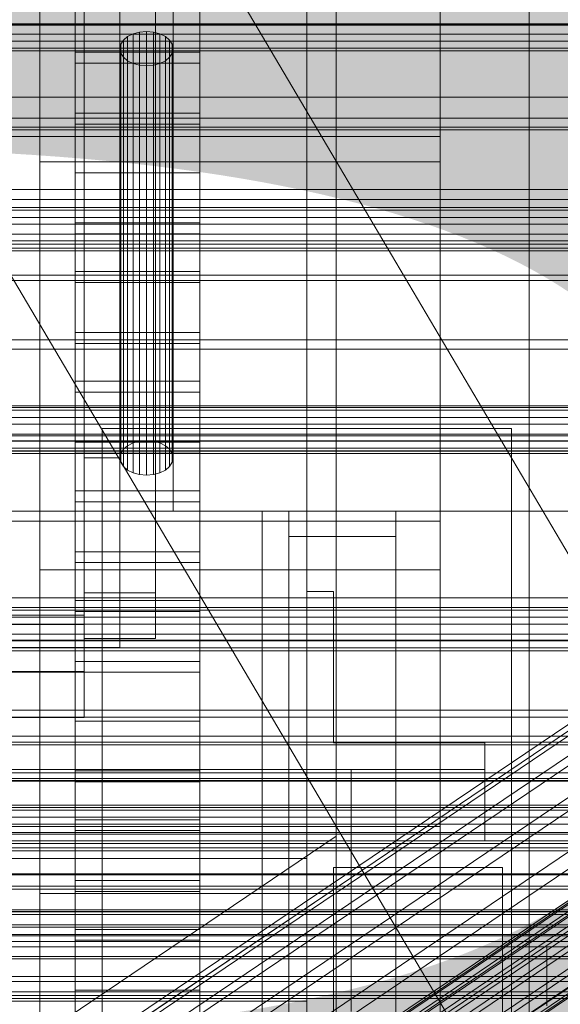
# Model space of a CAD drawing. Header units: millimetres. Extents: x -4738 to 65662, y -68080 to 6847.
# Tile 234 of 256: x 193 to 254, y -34735 to -34625. Entities that reach past the tile are written whole.
import ezdxf

# ---------------------------------------------------------------- set-up
doc = ezdxf.new("R2010")
doc.units = ezdxf.units.MM
for name, color, linetype, lineweight in [('COTAS_O', 1, 'Continuous', 0), ('COTAS_P', 1, 'Continuous', 0), ('frontal_bajante_movil', 7, 'Continuous', 0), ('frontal_briquetadora', 7, 'Continuous', 0), ('frontal_C01', 7, 'Continuous', 0), ('frontal_C02', 7, 'Continuous', 0), ('frontal_C03', 7, 'Continuous', 0), ('frontal_C04', 7, 'Continuous', 0), ('frontal_C05', 7, 'Continuous', 0), ('frontal_mezcladora', 7, 'Continuous', 0), ('frontal_secador', 7, 'Continuous', 0)]:
    doc.layers.add(name, color=color, linetype=linetype, lineweight=lineweight)
doc.dimstyles.new('R19_100', dxfattribs={"dimtxt": 250, "dimasz": 150, "dimexe": 150, "dimexo": 80, "dimgap": 100, "dimtad": 1, "dimtih": 1, "dimtoh": 1, "dimdsep": 46, "dimcen": 0.09, "dimadec": 0, "dimazin": 0, "dimtfac": 1, "dimtdec": 4, "dimtofl": 0, "dimtmove": 0, "dimatfit": 3, "dimfxl": 1, "dimtolj": 1, "dimtzin": 0, "dimarcsym": 0})

# ---------------------------------------------------------------- blocks, each defined once
blk = doc.blocks.new('DIM_R30_49')
at = {"layer": 'COTAS_P'}
for p, q in [((-150, -32300), (550, -32300)), ((550, -32300), (505, -32450)), ((550, -34900), (550, -32300)), ((550, -32300), (595, -32450)), ((550, -34900), (505, -34750)), ((550, -34900), (595, -34750)), ((-150, -34900), (550, -34900))]:
    blk.add_line(p, q, dxfattribs=at)
blk.add_text('2600 P', height=250, rotation=90, dxfattribs=at).set_placement((450, -33600))
blk = doc.blocks.new('DIM_R30_52')
at = {"layer": 'COTAS_O'}
for p, q in [((-650, -34200), (-500, -34155)), ((650, -34200), (500, -34155)), ((-650, -34900), (-650, -34200)), ((-650, -34200), (650, -34200)), ((-650, -34200), (-500, -34245)), ((650, -34200), (500, -34245)), ((650, -34900), (650, -34200))]:
    blk.add_line(p, q, dxfattribs=at)
blk.add_text('1300 O', height=250, dxfattribs=at).set_placement((0, -34100))
blk = doc.blocks.new('DIM_R30_57')
at = {"layer": 'COTAS_P'}
for p, q in [((-305, -34680), (395, -34680)), ((395, -34680), (350, -34830)), ((395, -36000), (395, -34680)), ((395, -34680), (440, -34830)), ((395, -36000), (350, -35850)), ((395, -36000), (440, -35850)), ((-305, -36000), (395, -36000))]:
    blk.add_line(p, q, dxfattribs=at)
blk.add_text('1320 P', height=250, rotation=90, dxfattribs=at).set_placement((295, -35340))

msp = doc.modelspace()

# ---------------------------------------------------------------- linework, layer by layer
at = {"layer": 'frontal_bajante_movil'}
for p, q in [((220, -34680), (220, -35227.232)), ((220, -34809.578), (220, -34680)), ((220, -34680), (223, -34680)), ((223, -35227.232), (223, -34680)), ((223, -34680), (223, -34809.578)), ((223, -34680), (235, -34680)), ((223, -34682.819), (223, -34680)), ((235, -34680), (235, -35227.232)), ((235, -34680), (235, -34682.819)), ((223, -34682.819), (223, -35230.051)), ((235, -34682.819), (223, -34682.819)), ((235, -35230.051), (235, -34682.819))]:
    msp.add_line(p, q, dxfattribs=at)
at = {"layer": 'frontal_briquetadora'}
for p, q in [((210, -34680), (210, -33820)), ((210, -34680), (210, -34260)), ((210, -34680), (210, -34305)), ((200, -34674), (200, -34454.149)), ((204, -34454.149), (204, -34674)), ((210, -34471), (210, -34680)), ((200, -34698), (200, -34478.149)), ((200, -34483.291), (200, -34703.142)), ((200, -34691.652), (200, -34483.291)), ((200, -34489.719), (200, -34698.08)), ((200, -34692.717), (200, -34489.719)), ((200, -34492.29), (200, -34695.288)), ((200, -34492.29), (200, -34689.16)), ((204, -34695.288), (204, -34492.29)), ((208, -34689.16), (208, -34492.29)), ((210, -34496), (210, -34680)), ((200, -34694.302), (200, -34497.432)), ((208, -34497.432), (208, -34694.302)), ((200, -34617.661), (200, -34626.89)), ((200, -34617.962), (200, -34627.164)), ((200, -34627.437), (200, -34618.263)), ((204.879, -34626.674), (205.5, -34626.367)), ((205.5, -34626.367), (206.224, -34626.175)), ((205.5, -34626.367), (205.5, -34672.33)), ((206.224, -34626.175), (207, -34626.109)), ((206.224, -34626.175), (206.224, -34672.137)), ((207, -34626.109), (207.776, -34626.175)), ((207, -34626.109), (207, -34672.072)), ((207.776, -34626.175), (208.5, -34626.367)), ((207.776, -34626.175), (207.776, -34672.137)), ((208.5, -34626.367), (209.121, -34626.674)), ((208.5, -34626.367), (208.5, -34672.33)), ((200, -34626.89), (200, -34635.216)), ((200, -34627.164), (200, -34635.461)), ((200, -34635.706), (200, -34627.437)), ((204, -34628.037), (204.102, -34627.538)), ((204.102, -34627.538), (204.402, -34627.073)), ((204.102, -34627.538), (204.102, -34673.501)), ((204.402, -34627.073), (204.879, -34626.674)), ((204.402, -34627.073), (204.402, -34673.036)), ((204.879, -34626.674), (204.879, -34672.636)), ((209.121, -34626.674), (209.598, -34627.073)), ((209.121, -34626.674), (209.121, -34672.636)), ((209.598, -34627.073), (209.898, -34627.538)), ((209.598, -34627.073), (209.598, -34673.036)), ((209.898, -34627.538), (210, -34628.037)), ((209.898, -34627.538), (209.898, -34673.501)), ((204.102, -34628.536), (204, -34628.037)), ((204, -34674), (204, -34628.037)), ((204.402, -34629.002), (204.102, -34628.536)), ((204.102, -34628.536), (204.102, -34674.499)), ((209.898, -34628.536), (209.598, -34629.002)), ((210, -34628.037), (209.898, -34628.536)), ((209.898, -34628.536), (209.898, -34674.499)), ((210, -34628.037), (210, -34674)), ((204.879, -34629.401), (204.402, -34629.002)), ((204.402, -34629.002), (204.402, -34674.964)), ((205.5, -34629.707), (204.879, -34629.401)), ((204.879, -34629.401), (204.879, -34675.364)), ((206.224, -34629.9), (205.5, -34629.707)), ((205.5, -34629.707), (205.5, -34675.67)), ((208.5, -34629.707), (207.776, -34629.9)), ((209.121, -34629.401), (208.5, -34629.707)), ((208.5, -34629.707), (208.5, -34675.67)), ((209.598, -34629.002), (209.121, -34629.401)), ((209.121, -34629.401), (209.121, -34675.364)), ((209.598, -34629.002), (209.598, -34674.964)), ((207, -34629.966), (206.224, -34629.9)), ((206.224, -34629.9), (206.224, -34675.863)), ((207.776, -34629.9), (207, -34629.966)), ((207, -34629.966), (207, -34675.928)), ((207.776, -34629.9), (207.776, -34675.863)), ((200, -34635.216), (200, -34642.617)), ((200, -34635.461), (200, -34642.833)), ((200, -34643.049), (200, -34635.706)), ((200, -34642.617), (200, -34649.075)), ((200, -34642.833), (200, -34649.261)), ((200, -34649.447), (200, -34643.049)), ((200, -34649.075), (200, -34654.572)), ((200, -34649.261), (200, -34654.728)), ((200, -34654.883), (200, -34649.447)), ((200, -34654.572), (200, -34659.095)), ((200, -34654.728), (200, -34659.221)), ((200, -34659.345), (200, -34654.883)), ((200, -34659.095), (200, -34662.632)), ((200, -34659.221), (200, -34662.727)), ((200, -34662.82), (200, -34659.345)), ((200, -34662.632), (200, -34665.174)), ((200, -34662.727), (200, -34665.237)), ((200, -34665.3), (200, -34662.82)), ((200, -34665.174), (200, -34666.715)), ((200, -34665.237), (200, -34666.747)), ((200, -34666.778), (200, -34665.3)), ((200, -34666.715), (200, -34667.25)), ((200, -34666.747), (200, -34667.25)), ((200, -34667.25), (200, -34666.778)), ((204.879, -34672.636), (204.402, -34673.036)), ((205.5, -34672.33), (204.879, -34672.636)), ((206.224, -34672.137), (205.5, -34672.33)), ((207, -34672.072), (206.224, -34672.137)), ((207.776, -34672.137), (207, -34672.072)), ((208.5, -34672.33), (207.776, -34672.137)), ((209.121, -34672.636), (208.5, -34672.33)), ((209.598, -34673.036), (209.121, -34672.636)), ((200, -34695.288), (200, -34674)), ((204, -34674), (200, -34674)), ((204.102, -34673.501), (204, -34674)), ((204, -34674), (204, -34695.288)), ((204, -34674), (204.102, -34674.499)), ((204.402, -34673.036), (204.102, -34673.501)), ((209.898, -34673.501), (209.598, -34673.036)), ((210, -34674), (209.898, -34673.501)), ((209.898, -34674.499), (210, -34674)), ((204.102, -34674.499), (204.402, -34674.964)), ((204.402, -34674.964), (204.879, -34675.364)), ((209.121, -34675.364), (209.598, -34674.964)), ((209.598, -34674.964), (209.898, -34674.499)), ((204.879, -34675.364), (205.5, -34675.67)), ((205.5, -34675.67), (206.224, -34675.863)), ((206.224, -34675.863), (207, -34675.928)), ((207, -34675.928), (207.776, -34675.863)), ((207.776, -34675.863), (208.5, -34675.67)), ((208.5, -34675.67), (209.121, -34675.364)), ((210, -34680), (416.55, -34680)), ((210, -34680), (430, -34680)), ((200, -34689.16), (200, -34694.302)), ((208, -34689.16), (200, -34689.16)), ((208, -34694.302), (208, -34689.16)), ((-160, -34691.652), (200, -34691.652)), ((200, -34698.08), (200, -34691.652)), ((-160, -34692.717), (200, -34692.717)), ((200, -34695.288), (200, -34692.717)), ((208, -34694.302), (200, -34694.302)), ((200, -34695.288), (-160, -34695.288)), ((204, -34695.288), (200, -34695.288)), ((-160, -34698), (200, -34698)), ((200, -34698.08), (-160, -34698.08)), ((200, -34703.142), (200, -34698)), ((200, -34703.142), (-160, -34703.142))]:
    msp.add_line(p, q, dxfattribs=at)
at = {"layer": 'frontal_C01'}
for p, q in [((250, -35948.844), (250, -33373.251)), ((250, -33378.064), (250, -35953.656)), ((228.298, -34716.493), (228.298, -34453.88)), ((228.298, -34459.66), (228.298, -34722.274)), ((446.358, -35009.677), (186.358, -34569.677)), ((413.642, -35029.009), (153.642, -34589.009)), ((-425, -34635.858), (425, -34635.858)), ((146.872, -34776.458), (331.181, -34652.123)), ((148.32, -34776.807), (332.629, -34652.472)), ((146.383, -34777.548), (330.692, -34653.213)), ((150.629, -34778.572), (334.938, -34654.237)), ((141.045, -34800.428), (354.844, -34656.2)), ((141.218, -34800.042), (355.017, -34655.814)), ((141.731, -34800.166), (355.53, -34655.937)), ((146.887, -34780.003), (331.197, -34655.668)), ((141.224, -34801.298), (355.022, -34657.07)), ((142.549, -34800.791), (356.348, -34656.563)), ((153.641, -34781.633), (337.95, -34657.298)), ((141.742, -34802.592), (355.541, -34658.364)), ((143.617, -34801.875), (357.415, -34657.647)), ((144.861, -34803.345), (358.659, -34659.117)), ((148.35, -34783.655), (332.659, -34659.321)), ((-450, -34660.756), (450, -34660.756)), ((142.565, -34804.223), (356.363, -34659.994)), ((143.635, -34806.078), (357.434, -34661.85)), ((359.995, -34660.871), (146.196, -34805.099)), ((157.152, -34785.78), (341.461, -34661.445)), ((144.881, -34808.033), (358.68, -34663.804)), ((150.672, -34788.257), (334.981, -34663.922)), ((345.231, -34666.396), (160.922, -34790.731)), ((153.694, -34793.494), (338.003, -34669.159)), ((450, -34671.541), (-450, -34671.541)), ((157.211, -34799.009), (341.52, -34674.675)), ((450, -34694.46), (-450, -34694.46)), ((-450, -34705.245), (450, -34705.245)), ((228.298, -34716.493), (130, -34782.805)), ((228.298, -34979.106), (228.298, -34716.493)), ((228.298, -34716.493), (228.298, -34722.274)), ((130, -34788.585), (228.298, -34722.274)), ((228.298, -34722.274), (228.298, -34984.887)), ((-311.15, -34726.722), (311.15, -34726.722)), ((-311.15, -34727.514), (311.15, -34727.514)), ((-311.15, -34727.661), (311.15, -34727.661)), ((-311.15, -34729.982), (311.15, -34729.982)), ((-311.15, -34730.267), (311.15, -34730.267)), ((-311.15, -34733.96), (311.15, -34733.96)), ((-311.15, -34734.362), (311.15, -34734.362))]:
    msp.add_line(p, q, dxfattribs=at)
at = {"layer": 'frontal_C02'}
for p, q in [((250, -35767.183), (250, -32921.727)), ((250, -32926.497), (250, -35771.953)), ((228.298, -34746.19), (228.298, -34455.696)), ((228.298, -34461.426), (228.298, -34751.921)), ((450, -34625.243), (-450, -34625.243)), ((425, -34625.415), (-425, -34625.415)), ((-450, -34637.165), (450, -34637.165)), ((-425, -34636.869), (425, -34636.869)), ((146.872, -34805.433), (331.181, -34682.179)), ((148.32, -34805.591), (332.629, -34682.337)), ((146.383, -34806.716), (330.692, -34683.462))]:
    msp.add_line(p, q, dxfattribs=at)
at = {"layer": 'frontal_C03'}
for p, q in [((-1250, -34625.298), (1250, -34625.298)), ((1250, -34626.421), (-1250, -34626.421)), ((1250, -34627.185), (-1250, -34627.185)), ((1250, -34627.979), (-1250, -34627.979)), ((1250, -34628.296), (-1250, -34628.296)), ((1250, -34645.881), (-1250, -34645.881)), ((1250, -34646.197), (-1250, -34646.197)), ((1250, -34646.991), (-1250, -34646.991)), ((-1250, -34647.756), (1250, -34647.756)), ((1250, -34648.879), (-1250, -34648.879)), ((1250, -34649.643), (-1250, -34649.643)), ((1250, -34650.437), (-1250, -34650.437)), ((1250, -34650.753), (-1250, -34650.753)), ((1250, -34668.339), (-1250, -34668.339)), ((1250, -34668.655), (-1250, -34668.655)), ((1250, -34669.449), (-1250, -34669.449)), ((-1250, -34670.213), (1250, -34670.213)), ((1250, -34671.336), (-1250, -34671.336)), ((1250, -34672.1), (-1250, -34672.1)), ((1250, -34672.894), (-1250, -34672.894)), ((1250, -34673.211), (-1250, -34673.211)), ((1250, -34690.796), (-1250, -34690.796)), ((1250, -34691.113), (-1250, -34691.113)), ((1250, -34691.907), (-1250, -34691.907)), ((-1250, -34692.671), (1250, -34692.671)), ((1250, -34693.794), (-1250, -34693.794)), ((1250, -34694.558), (-1250, -34694.558)), ((1250, -34695.352), (-1250, -34695.352)), ((1250, -34695.668), (-1250, -34695.668)), ((-1415, -34703.129), (1415, -34703.129)), ((1250, -34705.923), (-1250, -34705.923)), ((1250, -34706.217), (-1250, -34706.217)), ((1250, -34709.382), (-1250, -34709.382)), ((1250, -34710.22), (-1250, -34710.22)), ((1250, -34713.254), (-1250, -34713.254)), ((1250, -34713.57), (-1250, -34713.57)), ((1250, -34714.364), (-1250, -34714.364)), ((-1250, -34715.129), (1250, -34715.129)), ((1250, -34716.069), (-1250, -34716.069)), ((1250, -34716.251), (-1250, -34716.251)), ((1250, -34717.016), (-1250, -34717.016)), ((1250, -34717.322), (-1250, -34717.322)), ((1250, -34717.81), (-1250, -34717.81)), ((1250, -34718.126), (-1250, -34718.126)), ((1496, -34720.716), (-1496, -34720.716)), ((1496, -34720.834), (-1496, -34720.834)), ((1496, -34722.1), (-1496, -34722.1)), ((1496, -34722.435), (-1496, -34722.435)), ((1496, -34724.774), (-1496, -34724.774)), ((1496, -34725.276), (-1496, -34725.276)), ((-1250, -34724.964), (1250, -34724.964)), ((1250, -34726.443), (-1250, -34726.443)), ((-1496, -34728.332), (1496, -34728.332)), ((1496, -34728.924), (-1496, -34728.924)), ((1496, -34732.233), (-1496, -34732.233)), ((1496, -34732.824), (-1496, -34732.824)), ((1250, -34734.714), (-1250, -34734.714))]:
    msp.add_line(p, q, dxfattribs=at)
at = {"layer": 'frontal_C04'}
for p, q in [((225, -34411.606), (225, -35487.488)), ((225, -34417.244), (225, -35493.126)), ((225, -35516.618), (225, -34440.737)), ((250, -34440.737), (250, -35516.618)), ((225, -34558.198), (225, -35634.08)), ((225, -34563.836), (225, -35639.718)), ((199, -34592.738), (199, -34628.447)), ((213, -34628.447), (213, -34592.738)), ((199, -34635.287), (199, -34599.579)), ((213, -34599.579), (213, -34635.287)), ((199, -34605.051), (199, -34640.76)), ((213, -34640.76), (213, -34605.051)), ((225, -34605.183), (225, -35681.065)), ((250, -34605.183), (250, -35681.065)), ((199, -34647.6), (199, -34611.892)), ((213, -34611.892), (213, -34647.6)), ((199, -34617.364), (199, -34653.072)), ((213, -34653.072), (213, -34617.364)), ((199, -34659.913), (199, -34624.204)), ((213, -34624.204), (213, -34659.913)), ((199, -34628.447), (213, -34628.447)), ((199, -34628.447), (199, -34635.287)), ((213, -34628.447), (213, -34635.287)), ((213, -34629.677), (199, -34629.677)), ((199, -34629.677), (199, -34665.385)), ((199, -34636.517), (199, -34629.677)), ((213, -34665.385), (213, -34629.677)), ((213, -34629.677), (213, -34636.517)), ((213, -34635.287), (199, -34635.287)), ((199, -34636.517), (213, -34636.517)), ((199, -34672.225), (199, -34636.517)), ((213, -34636.517), (213, -34672.225)), ((199, -34640.76), (213, -34640.76)), ((199, -34640.76), (199, -34647.6)), ((213, -34640.76), (213, -34647.6)), ((213, -34641.989), (199, -34641.989)), ((199, -34641.989), (199, -34677.698)), ((199, -34648.83), (199, -34641.989)), ((213, -34677.698), (213, -34641.989)), ((213, -34641.989), (213, -34648.83)), ((213, -34647.6), (199, -34647.6)), ((199, -34648.83), (213, -34648.83)), ((199, -34684.538), (199, -34648.83)), ((213, -34648.83), (213, -34684.538)), ((199, -34653.072), (213, -34653.072)), ((199, -34653.072), (199, -34659.913)), ((213, -34653.072), (213, -34659.913)), ((213, -34654.302), (199, -34654.302)), ((199, -34654.302), (199, -34690.01)), ((199, -34661.143), (199, -34654.302)), ((213, -34690.01), (213, -34654.302)), ((213, -34654.302), (213, -34661.143)), ((213, -34659.913), (199, -34659.913)), ((199, -34661.143), (213, -34661.143)), ((199, -34696.851), (199, -34661.143)), ((213, -34661.143), (213, -34696.851)), ((199, -34665.385), (213, -34665.385)), ((199, -34665.385), (199, -34672.225)), ((213, -34665.385), (213, -34672.225)), ((213, -34666.615), (199, -34666.615)), ((199, -34666.615), (199, -34702.323)), ((199, -34673.455), (199, -34666.615)), ((213, -34702.323), (213, -34666.615)), ((213, -34666.615), (213, -34673.455)), ((202, -34670.697), (248, -34670.697)), ((202, -35988), (202, -34670.697)), ((248, -35988), (248, -34670.697)), ((213, -34672.225), (199, -34672.225)), ((199, -34673.455), (213, -34673.455)), ((199, -34709.164), (199, -34673.455)), ((213, -34673.455), (213, -34709.164)), ((199, -34677.698), (213, -34677.698)), ((199, -34677.698), (199, -34684.538)), ((213, -34677.698), (213, -34684.538)), ((213, -34678.928), (199, -34678.928)), ((199, -34678.928), (199, -34714.636)), ((199, -34685.768), (199, -34678.928)), ((213, -34714.636), (213, -34678.928)), ((213, -34678.928), (213, -34685.768)), ((213, -34684.538), (199, -34684.538)), ((199, -34685.768), (213, -34685.768)), ((199, -34721.476), (199, -34685.768)), ((213, -34685.768), (213, -34721.476)), ((199, -34690.01), (213, -34690.01)), ((199, -34690.01), (199, -34696.851)), ((213, -34690.01), (213, -34696.851)), ((213, -34691.24), (199, -34691.24)), ((199, -34691.24), (199, -34726.949)), ((199, -34698.081), (199, -34691.24)), ((213, -34726.949), (213, -34691.24)), ((213, -34691.24), (213, -34698.081)), ((213, -34696.851), (199, -34696.851)), ((199, -34698.081), (213, -34698.081)), ((199, -34733.789), (199, -34698.081)), ((213, -34698.081), (213, -34733.789)), ((199, -34702.323), (213, -34702.323)), ((199, -34702.323), (199, -34709.164)), ((213, -34702.323), (213, -34709.164)), ((213, -34703.553), (199, -34703.553)), ((199, -34703.553), (199, -34739.261)), ((199, -34710.393), (199, -34703.553)), ((213, -34739.261), (213, -34703.553)), ((213, -34703.553), (213, -34710.393)), ((213, -34709.164), (199, -34709.164)), ((199, -34710.393), (213, -34710.393)), ((199, -34746.102), (199, -34710.393)), ((213, -34710.393), (213, -34746.102)), ((199, -34714.636), (213, -34714.636)), ((199, -34714.636), (199, -34721.476)), ((213, -34714.636), (213, -34721.476)), ((213, -34715.866), (199, -34715.866)), ((199, -34715.866), (199, -34751.574)), ((199, -34722.706), (199, -34715.866)), ((213, -34751.574), (213, -34715.866)), ((213, -34715.866), (213, -34722.706)), ((213, -34721.476), (199, -34721.476)), ((199, -34722.706), (213, -34722.706)), ((199, -34758.414), (199, -34722.706)), ((213, -34722.706), (213, -34758.414)), ((199, -34726.949), (213, -34726.949)), ((199, -34726.949), (199, -34733.789)), ((213, -34726.949), (213, -34733.789)), ((213, -34728.178), (199, -34728.178)), ((199, -34728.178), (199, -34763.887)), ((199, -34735.019), (199, -34728.178)), ((213, -34763.887), (213, -34728.178)), ((213, -34728.178), (213, -34735.019)), ((213, -34733.789), (199, -34733.789)), ((199, -34735.019), (213, -34735.019)), ((199, -34770.727), (199, -34735.019)), ((213, -34735.019), (213, -34770.727))]:
    msp.add_line(p, q, dxfattribs=at)
at = {"layer": 'frontal_C05'}
for p, q in [((225, -34706), (225, -34689)), ((225, -34689), (228, -34689)), ((228, -34706), (228, -34689)), ((220, -34706), (220, -34706.066)), ((220, -34706.263), (220, -34706.066)), ((225, -34709), (225, -34706)), ((228, -34706), (245, -34706)), ((232.271, -34706), (232.258, -34706)), ((232.292, -34706), (232.271, -34706)), ((232.319, -34706), (232.292, -34706)), ((232.353, -34706), (232.319, -34706)), ((232.393, -34706), (232.353, -34706)), ((232.44, -34706), (232.393, -34706)), ((232.493, -34706), (232.44, -34706)), ((232.553, -34706), (232.493, -34706)), ((232.618, -34706), (232.553, -34706)), ((232.69, -34706), (232.618, -34706)), ((232.767, -34706), (232.69, -34706)), ((232.85, -34706), (232.767, -34706)), ((232.938, -34706), (232.85, -34706)), ((233.031, -34706), (232.938, -34706)), ((233.13, -34706), (233.031, -34706)), ((233.232, -34706), (233.13, -34706)), ((233.34, -34706), (233.232, -34706)), ((233.451, -34706), (233.34, -34706)), ((233.566, -34706), (233.451, -34706)), ((233.685, -34706), (233.566, -34706)), ((233.807, -34706), (233.685, -34706)), ((233.932, -34706), (233.807, -34706)), ((234.059, -34706), (233.932, -34706)), ((234.189, -34706), (234.059, -34706)), ((234.321, -34706), (234.189, -34706)), ((234.455, -34706), (234.321, -34706)), ((234.59, -34706), (234.455, -34706)), ((234.726, -34706), (234.59, -34706)), ((234.863, -34706), (234.726, -34706)), ((235, -34706), (234.863, -34706)), ((235.137, -34706), (235, -34706)), ((235.274, -34706), (235.137, -34706)), ((235.41, -34706), (235.274, -34706)), ((235.545, -34706), (235.41, -34706)), ((235.679, -34706), (235.545, -34706)), ((235.811, -34706), (235.679, -34706)), ((235.941, -34706), (235.811, -34706)), ((236.068, -34706), (235.941, -34706)), ((236.193, -34706), (236.068, -34706)), ((236.315, -34706), (236.193, -34706)), ((236.434, -34706), (236.315, -34706)), ((236.549, -34706), (236.434, -34706)), ((236.66, -34706), (236.549, -34706)), ((236.768, -34706), (236.66, -34706)), ((236.87, -34706), (236.768, -34706)), ((236.969, -34706), (236.87, -34706)), ((237.062, -34706), (236.969, -34706)), ((237.15, -34706), (237.062, -34706)), ((237.233, -34706), (237.15, -34706)), ((237.31, -34706), (237.233, -34706)), ((237.382, -34706), (237.31, -34706)), ((237.447, -34706), (237.382, -34706)), ((237.507, -34706), (237.447, -34706)), ((237.56, -34706), (237.507, -34706)), ((237.607, -34706), (237.56, -34706)), ((237.647, -34706), (237.607, -34706)), ((237.681, -34706), (237.647, -34706)), ((237.708, -34706), (237.681, -34706)), ((237.729, -34706), (237.708, -34706)), ((237.742, -34706), (237.729, -34706)), ((245, -34709), (245, -34706)), ((220, -34706.592), (220, -34706.263)), ((220, -34707.051), (220, -34706.592)), ((220, -34707.639), (220, -34707.051)), ((220, -34708.355), (220, -34707.639)), ((-205, -34709), (245, -34709)), ((220, -34709.196), (220, -34708.355)), ((220, -34709), (220, -34709.062)), ((220, -34709.248), (220, -34709.062)), ((220, -34710.162), (220, -34709.196)), ((220, -34709.558), (220, -34709.248)), ((225, -34709), (228, -34709)), ((228, -34709), (245, -34709)), ((230, -34709), (230, -34709.062)), ((230, -34709.062), (230, -34709.248)), ((230, -34709.248), (230, -34709.558)), ((232.015, -34709), (232.004, -34709)), ((232.023, -34709), (232.008, -34709)), ((232.034, -34709), (232.015, -34709)), ((232.046, -34709), (232.023, -34709)), ((232.059, -34709), (232.034, -34709)), ((232.075, -34709), (232.046, -34709)), ((232.093, -34709), (232.059, -34709)), ((232.112, -34709), (232.075, -34709)), ((232.133, -34709), (232.093, -34709)), ((232.156, -34709), (232.112, -34709)), ((232.181, -34709), (232.133, -34709)), ((232.207, -34709), (232.156, -34709)), ((232.175, -34709), (232.228, -34709)), ((232.236, -34709), (232.181, -34709)), ((232.265, -34709), (232.207, -34709)), ((232.228, -34709), (232.288, -34709)), ((232.297, -34709), (232.236, -34709)), ((232.271, -34709), (232.258, -34709)), ((232.33, -34709), (232.265, -34709)), ((232.292, -34709), (232.271, -34709)), ((232.288, -34709), (232.354, -34709)), ((232.319, -34709), (232.292, -34709)), ((232.365, -34709), (232.297, -34709)), ((232.353, -34709), (232.319, -34709)), ((232.402, -34709), (232.33, -34709)), ((232.393, -34709), (232.353, -34709)), ((232.354, -34709), (232.427, -34709)), ((232.44, -34709), (232.365, -34709)), ((232.44, -34709), (232.393, -34709)), ((232.48, -34709), (232.402, -34709)), ((232.427, -34709), (232.506, -34709)), ((232.521, -34709), (232.44, -34709)), ((232.493, -34709), (232.44, -34709)), ((232.564, -34709), (232.48, -34709)), ((232.553, -34709), (232.493, -34709)), ((232.506, -34709), (232.59, -34709)), ((232.609, -34709), (232.521, -34709)), ((232.618, -34709), (232.553, -34709)), ((232.655, -34709), (232.564, -34709)), ((232.59, -34709), (232.681, -34709)), ((232.702, -34709), (232.609, -34709)), ((232.69, -34709), (232.618, -34709)), ((232.751, -34709), (232.655, -34709)), ((232.681, -34709), (232.777, -34709)), ((232.767, -34709), (232.69, -34709)), ((232.801, -34709), (232.702, -34709)), ((232.852, -34709), (232.751, -34709)), ((232.85, -34709), (232.767, -34709)), ((232.777, -34709), (232.879, -34709)), ((232.905, -34709), (232.801, -34709)), ((232.938, -34709), (232.85, -34709)), ((232.959, -34709), (232.852, -34709)), ((232.879, -34709), (232.985, -34709)), ((233.015, -34709), (232.905, -34709)), ((233.031, -34709), (232.938, -34709)), ((233.072, -34709), (232.959, -34709)), ((232.985, -34709), (233.097, -34709)), ((233.13, -34709), (233.015, -34709)), ((233.13, -34709), (233.031, -34709)), ((233.189, -34709), (233.072, -34709)), ((233.097, -34709), (233.213, -34709)), ((233.249, -34709), (233.13, -34709)), ((233.232, -34709), (233.13, -34709)), ((233.31, -34709), (233.189, -34709)), ((233.213, -34709), (233.333, -34709)), ((233.34, -34709), (233.232, -34709)), ((233.372, -34709), (233.249, -34709)), ((233.436, -34709), (233.31, -34709)), ((233.333, -34709), (233.458, -34709)), ((233.451, -34709), (233.34, -34709)), ((233.5, -34709), (233.372, -34709)), ((233.565, -34709), (233.436, -34709)), ((233.566, -34709), (233.451, -34709)), ((233.458, -34709), (233.586, -34709)), ((233.631, -34709), (233.5, -34709)), ((233.698, -34709), (233.565, -34709)), ((233.685, -34709), (233.566, -34709)), ((233.586, -34709), (233.717, -34709)), ((233.766, -34709), (233.631, -34709)), ((233.807, -34709), (233.685, -34709)), ((233.835, -34709), (233.698, -34709)), ((233.717, -34709), (233.852, -34709)), ((233.904, -34709), (233.766, -34709)), ((233.932, -34709), (233.807, -34709)), ((233.974, -34709), (233.835, -34709)), ((233.852, -34709), (233.989, -34709)), ((234.045, -34709), (233.904, -34709)), ((234.059, -34709), (233.932, -34709)), ((234.116, -34709), (233.974, -34709)), ((233.989, -34709), (234.129, -34709)), ((234.187, -34709), (234.045, -34709)), ((234.189, -34709), (234.059, -34709)), ((234.26, -34709), (234.116, -34709)), ((234.129, -34709), (234.271, -34709)), ((234.332, -34709), (234.187, -34709)), ((234.321, -34709), (234.189, -34709)), ((234.406, -34709), (234.26, -34709)), ((234.271, -34709), (234.415, -34709)), ((234.455, -34709), (234.321, -34709)), ((234.479, -34709), (234.332, -34709)), ((234.553, -34709), (234.406, -34709)), ((234.415, -34709), (234.56, -34709)), ((234.59, -34709), (234.455, -34709)), ((234.627, -34709), (234.479, -34709)), ((234.701, -34709), (234.553, -34709)), ((234.56, -34709), (234.706, -34709)), ((234.726, -34709), (234.59, -34709)), ((234.776, -34709), (234.627, -34709)), ((234.85, -34709), (234.701, -34709)), ((234.706, -34709), (234.853, -34709)), ((234.863, -34709), (234.726, -34709)), ((234.925, -34709), (234.776, -34709)), ((235, -34709), (234.85, -34709)), ((235, -34709), (234.863, -34709)), ((235.075, -34709), (234.925, -34709)), ((235, -34709), (235.147, -34709)), ((235.137, -34709), (235, -34709)), ((235.224, -34709), (235.075, -34709)), ((235.274, -34709), (235.137, -34709)), ((235.147, -34709), (235.294, -34709)), ((235.299, -34709), (235.15, -34709)), ((235.373, -34709), (235.224, -34709)), ((235.41, -34709), (235.274, -34709)), ((235.294, -34709), (235.44, -34709)), ((235.447, -34709), (235.299, -34709)), ((235.521, -34709), (235.373, -34709)), ((235.545, -34709), (235.41, -34709)), ((235.44, -34709), (235.585, -34709)), ((235.594, -34709), (235.447, -34709)), ((235.668, -34709), (235.521, -34709)), ((235.679, -34709), (235.545, -34709)), ((235.585, -34709), (235.729, -34709)), ((235.74, -34709), (235.594, -34709)), ((235.813, -34709), (235.668, -34709)), ((235.811, -34709), (235.679, -34709)), ((235.729, -34709), (235.871, -34709)), ((235.884, -34709), (235.74, -34709)), ((235.941, -34709), (235.811, -34709)), ((235.955, -34709), (235.813, -34709)), ((235.871, -34709), (236.011, -34709)), ((236.026, -34709), (235.884, -34709)), ((236.068, -34709), (235.941, -34709)), ((236.096, -34709), (235.955, -34709)), ((236.011, -34709), (236.148, -34709)), ((236.165, -34709), (236.026, -34709)), ((236.193, -34709), (236.068, -34709)), ((236.234, -34709), (236.096, -34709)), ((236.148, -34709), (236.283, -34709)), ((236.302, -34709), (236.165, -34709)), ((236.315, -34709), (236.193, -34709)), ((236.369, -34709), (236.234, -34709)), ((236.283, -34709), (236.414, -34709)), ((236.435, -34709), (236.302, -34709)), ((236.434, -34709), (236.315, -34709)), ((236.5, -34709), (236.369, -34709)), ((236.414, -34709), (236.542, -34709)), ((236.549, -34709), (236.434, -34709)), ((236.564, -34709), (236.435, -34709)), ((236.628, -34709), (236.5, -34709)), ((236.542, -34709), (236.667, -34709)), ((236.66, -34709), (236.549, -34709)), ((236.69, -34709), (236.564, -34709)), ((236.751, -34709), (236.628, -34709)), ((236.768, -34709), (236.66, -34709)), ((236.667, -34709), (236.787, -34709)), ((236.811, -34709), (236.69, -34709)), ((236.87, -34709), (236.751, -34709)), ((236.87, -34709), (236.768, -34709)), ((236.787, -34709), (236.903, -34709)), ((236.928, -34709), (236.811, -34709)), ((236.985, -34709), (236.87, -34709)), ((236.969, -34709), (236.87, -34709)), ((236.903, -34709), (237.015, -34709)), ((237.041, -34709), (236.928, -34709)), ((237.062, -34709), (236.969, -34709)), ((237.095, -34709), (236.985, -34709)), ((237.015, -34709), (237.121, -34709)), ((237.148, -34709), (237.041, -34709)), ((237.15, -34709), (237.062, -34709)), ((237.199, -34709), (237.095, -34709)), ((237.121, -34709), (237.223, -34709)), ((237.249, -34709), (237.148, -34709)), ((237.233, -34709), (237.15, -34709)), ((237.298, -34709), (237.199, -34709)), ((237.223, -34709), (237.319, -34709)), ((237.31, -34709), (237.233, -34709)), ((237.345, -34709), (237.249, -34709)), ((237.391, -34709), (237.298, -34709)), ((237.382, -34709), (237.31, -34709)), ((237.319, -34709), (237.41, -34709)), ((237.436, -34709), (237.345, -34709)), ((237.447, -34709), (237.382, -34709)), ((237.479, -34709), (237.391, -34709)), ((237.41, -34709), (237.494, -34709)), ((237.52, -34709), (237.436, -34709)), ((237.507, -34709), (237.447, -34709)), ((237.56, -34709), (237.479, -34709)), ((237.494, -34709), (237.573, -34709)), ((237.56, -34709), (237.507, -34709)), ((237.598, -34709), (237.52, -34709)), ((237.635, -34709), (237.56, -34709)), ((237.607, -34709), (237.56, -34709)), ((237.573, -34709), (237.646, -34709)), ((237.67, -34709), (237.598, -34709)), ((237.647, -34709), (237.607, -34709)), ((237.703, -34709), (237.635, -34709)), ((237.646, -34709), (237.712, -34709)), ((237.681, -34709), (237.647, -34709)), ((237.735, -34709), (237.67, -34709)), ((237.708, -34709), (237.681, -34709)), ((237.764, -34709), (237.703, -34709)), ((237.729, -34709), (237.708, -34709)), ((237.712, -34709), (237.772, -34709)), ((237.742, -34709), (237.729, -34709)), ((237.793, -34709), (237.735, -34709)), ((237.819, -34709), (237.764, -34709)), ((237.772, -34709), (237.825, -34709)), ((237.844, -34709), (237.793, -34709)), ((237.867, -34709), (237.819, -34709)), ((237.888, -34709), (237.844, -34709)), ((237.907, -34709), (237.867, -34709)), ((237.925, -34709), (237.888, -34709)), ((237.941, -34709), (237.907, -34709)), ((237.954, -34709), (237.925, -34709)), ((237.966, -34709), (237.941, -34709)), ((237.977, -34709), (237.954, -34709)), ((237.985, -34709), (237.966, -34709)), ((237.992, -34709), (237.977, -34709)), ((237.996, -34709), (237.985, -34709)), ((245, -34713), (245, -34709)), ((220, -34709.991), (220, -34709.558)), ((220, -34710.546), (220, -34709.991)), ((220, -34711.249), (220, -34710.162)), ((230, -34709.558), (230, -34709.991)), ((230, -34709.991), (230, -34710.546)), ((220, -34711.221), (220, -34710.546)), ((220, -34712.015), (220, -34711.221)), ((220, -34712.454), (220, -34711.249)), ((230, -34710.546), (230, -34711.221)), ((230, -34711.221), (230, -34712.015)), ((220, -34712.926), (220, -34712.015)), ((220, -34713.776), (220, -34712.454)), ((230, -34712.015), (230, -34712.926)), ((-205, -34713), (245, -34713)), ((220, -34713.952), (220, -34712.926)), ((220, -34713), (220, -34713.057)), ((220, -34713.057), (220, -34713.229)), ((220, -34713.229), (220, -34713.514)), ((220, -34713.514), (220, -34713.912)), ((220, -34715.209), (220, -34713.776)), ((225, -34713), (225, -34713.057)), ((225, -34713.057), (225, -34713.229)), ((225, -34713.229), (225, -34713.514)), ((225, -34713.514), (225, -34713.912)), ((230, -34712.926), (230, -34713.952)), ((230, -34712.96), (230, -34713.017)), ((230, -34713.189), (230, -34713.017)), ((230, -34713.474), (230, -34713.189)), ((230, -34713.873), (230, -34713.474)), ((232.015, -34713), (232.004, -34713)), ((232.023, -34713), (232.008, -34713)), ((232.034, -34713), (232.015, -34713)), ((232.046, -34713), (232.023, -34713)), ((232.059, -34713), (232.034, -34713)), ((232.075, -34713), (232.046, -34713)), ((232.093, -34713), (232.059, -34713)), ((232.112, -34713), (232.075, -34713)), ((232.133, -34713), (232.093, -34713)), ((232.156, -34713), (232.112, -34713)), ((232.181, -34713), (232.133, -34713)), ((232.207, -34713), (232.156, -34713)), ((232.175, -34713), (232.228, -34713)), ((232.236, -34713), (232.181, -34713)), ((232.265, -34713), (232.207, -34713)), ((232.228, -34713), (232.288, -34713)), ((232.297, -34713), (232.236, -34713)), ((232.271, -34713), (232.258, -34713)), ((232.33, -34713), (232.265, -34713)), ((232.292, -34713), (232.271, -34713)), ((232.288, -34713), (232.354, -34713)), ((232.319, -34713), (232.292, -34713)), ((232.365, -34713), (232.297, -34713)), ((232.353, -34713), (232.319, -34713)), ((232.402, -34713), (232.33, -34713)), ((232.393, -34713), (232.353, -34713)), ((232.354, -34713), (232.427, -34713)), ((232.44, -34713), (232.365, -34713)), ((232.44, -34713), (232.393, -34713)), ((232.48, -34713), (232.402, -34713)), ((232.427, -34713), (232.506, -34713)), ((232.493, -34713), (232.44, -34713)), ((232.521, -34713), (232.44, -34713)), ((232.564, -34713), (232.48, -34713)), ((232.553, -34713), (232.493, -34713)), ((232.506, -34713), (232.59, -34713)), ((232.609, -34713), (232.521, -34713)), ((232.618, -34713), (232.553, -34713)), ((232.655, -34713), (232.564, -34713)), ((232.59, -34713), (232.681, -34713)), ((232.702, -34713), (232.609, -34713)), ((232.69, -34713), (232.618, -34713)), ((232.751, -34713), (232.655, -34713)), ((232.681, -34713), (232.777, -34713)), ((232.767, -34713), (232.69, -34713)), ((232.801, -34713), (232.702, -34713)), ((232.852, -34713), (232.751, -34713)), ((232.85, -34713), (232.767, -34713)), ((232.777, -34713), (232.879, -34713)), ((232.905, -34713), (232.801, -34713)), ((232.938, -34713), (232.85, -34713)), ((232.959, -34713), (232.852, -34713)), ((232.879, -34713), (232.985, -34713)), ((233.015, -34713), (232.905, -34713)), ((233.031, -34713), (232.938, -34713)), ((233.072, -34713), (232.959, -34713)), ((232.985, -34713), (233.097, -34713)), ((233.13, -34713), (233.015, -34713)), ((233.13, -34713), (233.031, -34713)), ((233.189, -34713), (233.072, -34713)), ((233.097, -34713), (233.213, -34713)), ((233.232, -34713), (233.13, -34713)), ((233.249, -34713), (233.13, -34713)), ((233.31, -34713), (233.189, -34713)), ((233.213, -34713), (233.333, -34713)), ((233.34, -34713), (233.232, -34713)), ((233.372, -34713), (233.249, -34713)), ((233.436, -34713), (233.31, -34713)), ((233.333, -34713), (233.458, -34713)), ((233.451, -34713), (233.34, -34713)), ((233.5, -34713), (233.372, -34713)), ((233.565, -34713), (233.436, -34713)), ((233.566, -34713), (233.451, -34713)), ((233.458, -34713), (233.586, -34713)), ((233.631, -34713), (233.5, -34713)), ((233.698, -34713), (233.565, -34713)), ((233.685, -34713), (233.566, -34713)), ((233.586, -34713), (233.717, -34713)), ((233.766, -34713), (233.631, -34713)), ((233.807, -34713), (233.685, -34713)), ((233.835, -34713), (233.698, -34713)), ((233.717, -34713), (233.852, -34713)), ((233.904, -34713), (233.766, -34713)), ((233.932, -34713), (233.807, -34713)), ((233.974, -34713), (233.835, -34713)), ((233.852, -34713), (233.989, -34713)), ((234.045, -34713), (233.904, -34713)), ((234.059, -34713), (233.932, -34713)), ((234.116, -34713), (233.974, -34713)), ((233.989, -34713), (234.129, -34713)), ((234.187, -34713), (234.045, -34713)), ((234.189, -34713), (234.059, -34713)), ((234.26, -34713), (234.116, -34713)), ((234.129, -34713), (234.271, -34713)), ((234.332, -34713), (234.187, -34713)), ((234.321, -34713), (234.189, -34713)), ((234.406, -34713), (234.26, -34713)), ((234.271, -34713), (234.415, -34713)), ((234.455, -34713), (234.321, -34713)), ((234.479, -34713), (234.332, -34713)), ((234.553, -34713), (234.406, -34713)), ((234.415, -34713), (234.56, -34713)), ((234.59, -34713), (234.455, -34713)), ((234.627, -34713), (234.479, -34713)), ((234.701, -34713), (234.553, -34713)), ((234.56, -34713), (234.706, -34713)), ((234.726, -34713), (234.59, -34713)), ((234.776, -34713), (234.627, -34713)), ((234.85, -34713), (234.701, -34713)), ((234.706, -34713), (234.853, -34713)), ((234.863, -34713), (234.726, -34713)), ((234.925, -34713), (234.776, -34713)), ((235, -34713), (234.85, -34713)), ((235, -34713), (234.863, -34713)), ((235.075, -34713), (234.925, -34713)), ((235.137, -34713), (235, -34713)), ((235, -34713), (235.147, -34713)), ((235.224, -34713), (235.075, -34713)), ((235.274, -34713), (235.137, -34713)), ((235.147, -34713), (235.294, -34713)), ((235.299, -34713), (235.15, -34713)), ((235.373, -34713), (235.224, -34713)), ((235.41, -34713), (235.274, -34713)), ((235.294, -34713), (235.44, -34713)), ((235.447, -34713), (235.299, -34713)), ((235.521, -34713), (235.373, -34713)), ((235.545, -34713), (235.41, -34713)), ((235.44, -34713), (235.585, -34713)), ((235.594, -34713), (235.447, -34713)), ((235.668, -34713), (235.521, -34713)), ((235.679, -34713), (235.545, -34713)), ((235.585, -34713), (235.729, -34713)), ((235.74, -34713), (235.594, -34713)), ((235.813, -34713), (235.668, -34713)), ((235.811, -34713), (235.679, -34713)), ((235.729, -34713), (235.871, -34713)), ((235.884, -34713), (235.74, -34713)), ((235.941, -34713), (235.811, -34713)), ((235.955, -34713), (235.813, -34713)), ((235.871, -34713), (236.011, -34713)), ((236.026, -34713), (235.884, -34713)), ((236.068, -34713), (235.941, -34713)), ((236.096, -34713), (235.955, -34713)), ((236.011, -34713), (236.148, -34713)), ((236.165, -34713), (236.026, -34713)), ((236.193, -34713), (236.068, -34713)), ((236.234, -34713), (236.096, -34713)), ((236.148, -34713), (236.283, -34713)), ((236.302, -34713), (236.165, -34713)), ((236.315, -34713), (236.193, -34713)), ((236.369, -34713), (236.234, -34713)), ((236.283, -34713), (236.414, -34713)), ((236.435, -34713), (236.302, -34713)), ((236.434, -34713), (236.315, -34713)), ((236.5, -34713), (236.369, -34713)), ((236.414, -34713), (236.542, -34713)), ((236.549, -34713), (236.434, -34713)), ((236.564, -34713), (236.435, -34713)), ((236.628, -34713), (236.5, -34713)), ((236.542, -34713), (236.667, -34713)), ((236.66, -34713), (236.549, -34713)), ((236.69, -34713), (236.564, -34713)), ((236.751, -34713), (236.628, -34713)), ((236.768, -34713), (236.66, -34713)), ((236.667, -34713), (236.787, -34713)), ((236.811, -34713), (236.69, -34713)), ((236.87, -34713), (236.751, -34713)), ((236.87, -34713), (236.768, -34713)), ((236.787, -34713), (236.903, -34713)), ((236.928, -34713), (236.811, -34713)), ((236.969, -34713), (236.87, -34713)), ((236.985, -34713), (236.87, -34713)), ((236.903, -34713), (237.015, -34713)), ((237.041, -34713), (236.928, -34713)), ((237.062, -34713), (236.969, -34713)), ((237.095, -34713), (236.985, -34713)), ((237.015, -34713), (237.121, -34713)), ((237.148, -34713), (237.041, -34713)), ((237.15, -34713), (237.062, -34713)), ((237.199, -34713), (237.095, -34713)), ((237.121, -34713), (237.223, -34713)), ((237.249, -34713), (237.148, -34713)), ((237.233, -34713), (237.15, -34713)), ((237.298, -34713), (237.199, -34713)), ((237.223, -34713), (237.319, -34713)), ((237.31, -34713), (237.233, -34713)), ((237.345, -34713), (237.249, -34713)), ((237.391, -34713), (237.298, -34713)), ((237.382, -34713), (237.31, -34713)), ((237.319, -34713), (237.41, -34713)), ((237.436, -34713), (237.345, -34713)), ((237.447, -34713), (237.382, -34713)), ((237.479, -34713), (237.391, -34713)), ((237.41, -34713), (237.494, -34713)), ((237.52, -34713), (237.436, -34713)), ((237.507, -34713), (237.447, -34713)), ((237.56, -34713), (237.479, -34713)), ((237.494, -34713), (237.573, -34713)), ((237.56, -34713), (237.507, -34713)), ((237.598, -34713), (237.52, -34713)), ((237.607, -34713), (237.56, -34713)), ((237.635, -34713), (237.56, -34713)), ((237.573, -34713), (237.646, -34713)), ((237.67, -34713), (237.598, -34713)), ((237.647, -34713), (237.607, -34713)), ((237.703, -34713), (237.635, -34713)), ((237.646, -34713), (237.712, -34713)), ((237.681, -34713), (237.647, -34713)), ((237.735, -34713), (237.67, -34713)), ((237.708, -34713), (237.681, -34713)), ((237.764, -34713), (237.703, -34713)), ((237.729, -34713), (237.708, -34713)), ((237.712, -34713), (237.772, -34713)), ((237.742, -34713), (237.729, -34713)), ((237.793, -34713), (237.735, -34713)), ((237.819, -34713), (237.764, -34713)), ((237.772, -34713), (237.825, -34713)), ((237.844, -34713), (237.793, -34713)), ((237.867, -34713), (237.819, -34713)), ((237.888, -34713), (237.844, -34713)), ((237.907, -34713), (237.867, -34713)), ((237.925, -34713), (237.888, -34713)), ((237.941, -34713), (237.907, -34713)), ((237.954, -34713), (237.925, -34713)), ((237.966, -34713), (237.941, -34713)), ((237.977, -34713), (237.954, -34713)), ((237.985, -34713), (237.966, -34713)), ((237.992, -34713), (237.977, -34713)), ((237.996, -34713), (237.985, -34713)), ((245, -34717), (245, -34713)), ((220, -34713.912), (220, -34714.422)), ((220, -34715.089), (220, -34713.952)), ((220, -34714.422), (220, -34715.044)), ((225, -34713.912), (225, -34714.422)), ((225, -34714.422), (225, -34715.044)), ((230, -34714.384), (230, -34713.873)), ((230, -34713.952), (230, -34715.089)), ((230, -34715.005), (230, -34714.384)), ((220, -34715.044), (220, -34715.774)), ((220, -34716.335), (220, -34715.089)), ((220, -34716.752), (220, -34715.209)), ((220, -34715.774), (220, -34716.612)), ((225, -34715.044), (225, -34715.774)), ((225, -34715.774), (225, -34716.612)), ((230, -34715.737), (230, -34715.005)), ((230, -34715.089), (230, -34716.335)), ((230, -34716.575), (230, -34715.737)), ((-205, -34717), (245, -34717)), ((-185, -34717), (225, -34717)), ((220, -34717.688), (220, -34716.335)), ((220, -34716.612), (220, -34717.555)), ((220, -34718.4), (220, -34716.752)), ((225, -34716.612), (225, -34717.555)), ((225, -34717), (250, -34717)), ((225, -34792), (225, -34717)), ((225, -34737), (225, -34717)), ((230, -34716.335), (230, -34717.688)), ((230, -34717.519), (230, -34716.575)), ((232.271, -34717), (232.258, -34717)), ((232.292, -34717), (232.271, -34717)), ((232.319, -34717), (232.292, -34717)), ((232.353, -34717), (232.319, -34717)), ((232.393, -34717), (232.353, -34717)), ((232.44, -34717), (232.393, -34717)), ((232.493, -34717), (232.44, -34717)), ((232.553, -34717), (232.493, -34717)), ((232.618, -34717), (232.553, -34717)), ((232.69, -34717), (232.618, -34717)), ((232.767, -34717), (232.69, -34717)), ((232.85, -34717), (232.767, -34717)), ((232.938, -34717), (232.85, -34717)), ((233.031, -34717), (232.938, -34717)), ((233.13, -34717), (233.031, -34717)), ((233.232, -34717), (233.13, -34717)), ((233.34, -34717), (233.232, -34717)), ((233.451, -34717), (233.34, -34717)), ((233.566, -34717), (233.451, -34717)), ((233.685, -34717), (233.566, -34717)), ((233.807, -34717), (233.685, -34717)), ((233.932, -34717), (233.807, -34717)), ((234.059, -34717), (233.932, -34717)), ((234.189, -34717), (234.059, -34717)), ((234.321, -34717), (234.189, -34717)), ((234.455, -34717), (234.321, -34717)), ((234.59, -34717), (234.455, -34717)), ((234.726, -34717), (234.59, -34717)), ((234.863, -34717), (234.726, -34717)), ((235, -34717), (234.863, -34717)), ((235.137, -34717), (235, -34717)), ((235.274, -34717), (235.137, -34717)), ((235.41, -34717), (235.274, -34717)), ((235.545, -34717), (235.41, -34717)), ((235.679, -34717), (235.545, -34717)), ((235.811, -34717), (235.679, -34717)), ((235.941, -34717), (235.811, -34717)), ((236.068, -34717), (235.941, -34717)), ((236.193, -34717), (236.068, -34717)), ((236.315, -34717), (236.193, -34717)), ((236.434, -34717), (236.315, -34717)), ((236.549, -34717), (236.434, -34717)), ((236.66, -34717), (236.549, -34717)), ((236.768, -34717), (236.66, -34717)), ((236.87, -34717), (236.768, -34717)), ((236.969, -34717), (236.87, -34717)), ((237.062, -34717), (236.969, -34717)), ((237.15, -34717), (237.062, -34717)), ((237.233, -34717), (237.15, -34717)), ((237.31, -34717), (237.233, -34717)), ((237.382, -34717), (237.31, -34717)), ((237.447, -34717), (237.382, -34717)), ((237.507, -34717), (237.447, -34717)), ((237.56, -34717), (237.507, -34717)), ((237.607, -34717), (237.56, -34717)), ((237.647, -34717), (237.607, -34717)), ((237.681, -34717), (237.647, -34717)), ((237.708, -34717), (237.681, -34717)), ((237.729, -34717), (237.708, -34717)), ((237.742, -34717), (237.729, -34717)), ((250, -34792), (250, -34717)), ((220, -34717.555), (220, -34718.602)), ((220, -34719.143), (220, -34717.688)), ((225, -34717.555), (225, -34718.602)), ((230, -34718.567), (230, -34717.519)), ((230, -34717.688), (230, -34719.143)), ((-185, -34719), (225, -34719)), ((220, -34720.148), (220, -34718.4)), ((220, -34718.602), (220, -34719.749)), ((220, -34720.698), (220, -34719.143)), ((225, -34718.602), (225, -34719.749)), ((225, -34719), (225, -34735)), ((230, -34719.714), (230, -34718.567)), ((230, -34719.143), (230, -34720.698)), ((220, -34719.749), (220, -34720.993)), ((220, -34721.993), (220, -34720.148)), ((225, -34719.749), (225, -34720.993)), ((228, -34720), (247, -34720)), ((228, -34789), (228, -34720)), ((230, -34720.96), (230, -34719.714)), ((247, -34789), (247, -34720)), ((220, -34722.347), (220, -34720.698)), ((220, -34720.993), (220, -34722.332)), ((225, -34720.993), (225, -34722.332)), ((230, -34720.698), (230, -34722.347)), ((230, -34722.3), (230, -34720.96)), ((220, -34723.931), (220, -34721.993)), ((220, -34722.332), (220, -34723.762)), ((220, -34724.088), (220, -34722.347)), ((225, -34722.332), (225, -34723.762)), ((230, -34723.731), (230, -34722.3)), ((230, -34722.347), (230, -34724.088)), ((220, -34723.762), (220, -34725.28)), ((225, -34723.762), (225, -34725.28)), ((230, -34725.25), (230, -34723.731)), ((220, -34725.955), (220, -34723.931)), ((220, -34725.916), (220, -34724.088)), ((230, -34724.088), (230, -34725.916)), ((220, -34725.28), (220, -34726.881)), ((220, -34727.826), (220, -34725.916)), ((220, -34728.062), (220, -34725.955)), ((225, -34725.28), (225, -34726.881)), ((230, -34726.853), (230, -34725.25)), ((230, -34725.916), (230, -34727.826)), ((220, -34726.881), (220, -34728.562)), ((225, -34726.881), (225, -34728.562)), ((230, -34728.536), (230, -34726.853)), ((220, -34729.813), (220, -34727.826)), ((220, -34730.245), (220, -34728.062)), ((230, -34727.826), (230, -34729.813)), ((220, -34728.562), (220, -34730.319)), ((225, -34728.562), (225, -34730.319)), ((230, -34730.295), (230, -34728.536)), ((252, -34729.035), (252, -34729)), ((252, -34729.138), (252, -34729.035)), ((252, -34729.311), (252, -34729.138)), ((252, -34729.551), (252, -34729.311)), ((220, -34731.873), (220, -34729.813)), ((220, -34732.5), (220, -34730.245)), ((220, -34730.319), (220, -34732.148)), ((225, -34730.319), (225, -34732.148)), ((230, -34729.813), (230, -34731.873)), ((230, -34732.124), (230, -34730.295)), ((252, -34729.86), (252, -34729.551)), ((252, -34730.236), (252, -34729.86)), ((252, -34730.678), (252, -34730.236)), ((252, -34731.185), (252, -34730.678)), ((252, -34731.756), (252, -34731.185)), ((220, -34734), (220, -34731.873)), ((220, -34732.148), (220, -34734.043)), ((220, -34734.821), (220, -34732.5)), ((225, -34732.148), (225, -34734.043)), ((230, -34731.873), (230, -34734)), ((230, -34734.021), (230, -34732.124)), ((252, -34732.39), (252, -34731.756)), ((252, -34733.086), (252, -34732.39)), ((252, -34733.841), (252, -34733.086)), ((220, -34736.189), (220, -34734)), ((220, -34734.043), (220, -34736)), ((220, -34737.202), (220, -34734.821)), ((225, -34734.043), (225, -34736)), ((230, -34734), (230, -34736.189)), ((230, -34735.98), (230, -34734.021)), ((252, -34734.654), (252, -34733.841)), ((252, -34735.523), (252, -34734.654)), ((-185, -34735), (225, -34735))]:
    msp.add_line(p, q, dxfattribs=at)
at = {"layer": 'frontal_mezcladora'}
for p, q in [((195, -34640.771), (195, -34590)), ((240, -34590), (240, -34637.898)), ((240, -34590), (240, -34640.771)), ((-420, -34637.898), (240, -34637.898)), ((240, -34637.898), (240, -34681.107)), ((195, -34640.771), (195, -34686.573)), ((195, -34640.771), (240, -34640.771)), ((240, -34640.771), (240, -34686.573)), ((-420, -34681.107), (240, -34681.107)), ((240, -34681.107), (240, -34715.398)), ((195, -34686.573), (195, -34722.921)), ((195, -34686.573), (240, -34686.573)), ((240, -34686.573), (240, -34722.921)), ((-625, -34710), (625, -34710)), ((150, -34710), (625, -34710)), ((-420, -34715.398), (240, -34715.398)), ((240, -34715.398), (240, -34737.414)), ((195, -34722.921), (195, -34746.259)), ((195, -34722.921), (240, -34722.921)), ((240, -34722.921), (240, -34746.259)), ((-625, -34725), (625, -34725)), ((-625, -34730), (625, -34730)), ((150, -34730), (625, -34730))]:
    msp.add_line(p, q, dxfattribs=at)
at = {"layer": 'frontal_secador'}
for p, q in [((-1360, -34633.5), (1360, -34633.5)), ((-1250, -34633.5), (1250, -34633.5)), ((1360, -34643.853), (-1360, -34643.853)), ((-1250, -34645), (1250, -34645)), ((-1400, -34650), (1400, -34650)), ((-1250, -34650), (1250, -34650)), ((1360, -34653.5), (-1360, -34653.5)), ((1250, -34654.076), (-1250, -34654.076)), ((1360, -34661.784), (-1360, -34661.784)), ((1360, -34668.141), (-1360, -34668.141)), ((1360, -34672.137), (-1360, -34672.137)), ((1360, -34673.5), (-1360, -34673.5)), ((1250, -34673.25), (-1250, -34673.25)), ((1250, -34689.715), (-1250, -34689.715)), ((1250, -34702.349), (-1250, -34702.349)), ((1250, -34710.291), (-1250, -34710.291)), ((1250, -34713), (-1250, -34713))]:
    msp.add_line(p, q, dxfattribs=at)

# ---------------------------------------------------------------- dimensions: what is measured, and where the dimension line sits
at = {"layer": 'COTAS_O'}
dim = msp.add_aligned_dim(p1=(-650, -34900), p2=(650, -34900), distance=700, text='<> O', dimstyle='R19_100', dxfattribs=at)
dim.commit()
dim.dimension.update_dxf_attribs({"geometry": 'DIM_R30_52', "text_midpoint": (0, -34200)})
at = {"layer": 'COTAS_P'}
for p1, p2, picture, middle in [((-150, -34900), (-150, -32300), 'DIM_R30_49', (550, -33600)), ((-305, -36000), (-305, -34680), 'DIM_R30_57', (395, -35340))]:
    dim = msp.add_aligned_dim(p1=p1, p2=p2, distance=-700, text='<> P', dimstyle='R19_100', dxfattribs=at)
    dim.commit()
    dim.dimension.update_dxf_attribs({"geometry": picture, "text_midpoint": middle})

doc.saveas('drawing.dxf')
